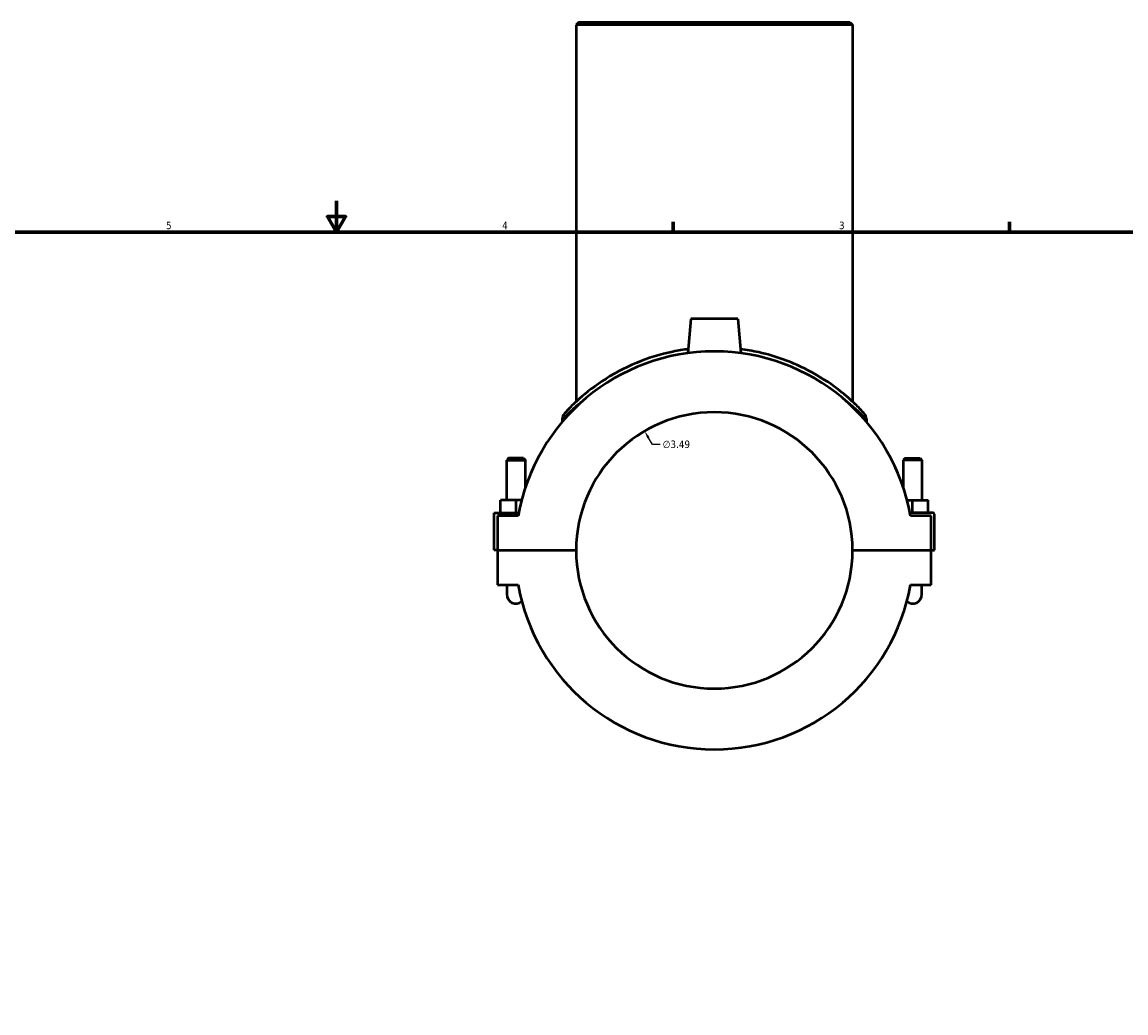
# Model space of a CAD drawing. Header units: inches. Extents: x -0.9 to 54.9, y -1.4 to 49.5.
# Tile 4 of 8: x 13 to 27, y 11.1 to 23.7. Entities that reach past the tile are written whole.
import ezdxf

# ---------------------------------------------------------------- set-up
doc = ezdxf.new("R2010")
doc.units = ezdxf.units.IN
doc.header["$MEASUREMENT"] = 0
for name, color, linetype, lineweight in [('Border (ANSI)', 7, 'Continuous', 70), ('Dimension (ANSI)', 7, 'Continuous', 25), ('Visible (ANSI)', 7, 'Continuous', 50), ('Visible Narrow (ANSI)', 7, 'Continuous', 35)]:
    doc.layers.add(name, color=color, linetype=linetype, lineweight=lineweight)
doc.styles.add('Note Text (ANSI)', font='tahoma.ttf')
doc.dimstyles.new('Default (ANSI)', dxfattribs={"dimtxt": 0.094488, "dimasz": 0.098425, "dimexe": 0.125, "dimexo": 0.0625, "dimgap": 0.031496, "dimtad": 0, "dimtih": 1, "dimtoh": 1, "dimrnd": 1e-08, "dimzin": 4, "dimdsep": 46, "dimtxsty": 'Note Text (ANSI)', "dimcen": 0.09, "dimdle": 0.393701, "dimclrd": 256, "dimclre": 256, "dimclrt": 5, "dimadec": 0, "dimazin": 1, "dimtfac": 1, "dimtofl": 0, "dimtmove": 0, "dimatfit": 3, "dimfxl": 1, "dimtolj": 1, "dimtzin": 4, "dimlwd": -1, "dimlwe": -1, "dimarcsym": 0})

# ---------------------------------------------------------------- blocks, each defined once
blk = doc.blocks.new('Borders Default Border')
at = {"layer": 'Border (ANSI)'}
for p, q in [((21.25, 21), (21.25, 21.134)), ((25.5, 21), (25.5, 21.134))]:
    blk.add_line(p, q, dxfattribs=at)
at = {"layer": 'Border (ANSI)', "flags": 128}
for points in [[(17, 21.4), (17, 21), (16.885, 21.2), (17.115, 21.2), (17, 21)], [(0.5, 1), (0.5, 21), (33.5, 21), (33.5, 1), (0.5, 1)]]:
    blk.add_lwpolyline(points, dxfattribs=at)
at = {"layer": 'Border (ANSI)', "color": 5, "true_color": 0x0000ff, "char_height": 0.0945, "attachment_point": 7, "style": 'Note Text (ANSI)'}
for s, insert in [('5', (14.847, 21.038)), ('4', (19.092, 21.04)), ('3', (23.346, 21.038))]:
    blk.add_mtext(s, dxfattribs=dict(at, insert=insert))
blk = doc.blocks.new('*D8')
at = {"layer": 'Defpoints', "color": 0, "transparency": 16777216}
for p in [(20.891, 18.488), (22.654, 15.474)]:
    blk.add_point(p, dxfattribs=at)
at = {"layer": 'Dimension (ANSI)', "transparency": 16777216}
for p, q in [((20.99, 18.318), (20.941, 18.403)), ((21.089, 18.318), (20.99, 18.318))]:
    blk.add_line(p, q, dxfattribs=at)
blk.add_solid([(20.955, 18.412), (20.926, 18.395), (20.891, 18.488)], dxfattribs=at)
at = {"layer": 'Dimension (ANSI)', "color": 5, "transparency": 16777216, "insert": (21.12, 18.369), "char_height": 0.0945, "attachment_point": 1, "style": 'Note Text (ANSI)'}
blk.add_mtext('\\A1;∅3.49', dxfattribs=at)

msp = doc.modelspace()

# ---------------------------------------------------------------- linework, layer by layer
at = {"layer": 'Visible (ANSI)'}
for p, q in [((20.061, 23.657), (20.026, 23.622)), ((23.518, 23.622), (20.026, 23.622)), ((20.026, 23.622), (20.026, 18.859)), ((20.061, 23.657), (23.483, 23.657)), ((23.483, 23.657), (23.518, 23.622)), ((23.518, 23.622), (23.518, 18.859)), ((21.477, 19.908), (21.439, 19.474)), ((22.068, 19.908), (21.477, 19.908)), ((22.068, 19.908), (22.105, 19.474)), ((19.852, 18.64), (19.852, 18.605)), ((23.693, 18.64), (23.693, 18.605)), ((19.174, 18.147), (19.15, 18.123)), ((19.15, 18.123), (19.387, 18.123)), ((19.15, 17.614), (19.15, 18.123)), ((19.363, 18.147), (19.174, 18.147)), ((19.363, 18.147), (19.387, 18.123)), ((19.387, 17.778), (19.387, 18.123)), ((24.182, 18.147), (24.158, 18.123)), ((24.394, 18.123), (24.158, 18.123)), ((24.158, 18.123), (24.158, 17.778)), ((24.182, 18.147), (24.37, 18.147)), ((24.37, 18.147), (24.394, 18.123)), ((24.394, 18.123), (24.394, 17.614)), ((19.072, 17.457), (19.072, 17.614)), ((19.268, 17.614), (19.072, 17.614)), ((19.338, 17.614), (19.268, 17.614)), ((19.268, 17.457), (19.268, 17.614)), ((24.207, 17.614), (24.276, 17.614)), ((24.276, 17.457), (24.276, 17.614)), ((24.276, 17.614), (24.473, 17.614)), ((24.473, 17.457), (24.473, 17.614)), ((18.993, 17.457), (19.302, 17.457)), ((18.993, 16.983), (18.993, 17.457)), ((24.532, 17.457), (24.242, 17.457)), ((24.552, 16.983), (24.552, 17.437)), ((19.295, 17.417), (19.032, 17.417)), ((19.032, 17.417), (19.032, 16.983)), ((24.512, 17.417), (24.249, 17.417)), ((24.512, 16.983), (24.512, 17.417)), ((19.032, 16.983), (18.993, 16.983)), ((19.032, 16.983), (20.026, 16.983)), ((19.032, 16.979), (19.032, 16.544)), ((20.026, 16.979), (19.032, 16.979)), ((19.15, 16.979), (19.15, 16.983)), ((19.387, 16.979), (19.387, 16.983)), ((23.518, 16.983), (24.512, 16.983)), ((24.512, 16.979), (23.518, 16.979)), ((24.158, 16.983), (24.158, 16.979)), ((24.394, 16.983), (24.394, 16.979)), ((24.512, 16.983), (24.552, 16.983)), ((24.512, 16.544), (24.512, 16.979)), ((19.032, 16.544), (19.295, 16.544)), ((19.15, 16.544), (19.15, 16.426)), ((24.249, 16.544), (24.512, 16.544)), ((24.394, 16.426), (24.394, 16.544))]:
    msp.add_line(p, q, dxfattribs=at)
for centre, radius, start, end in [((21.772, 16.981), 2.515, 9.9936, 170.0064), ((19.956, 18.64), 0.105, 137.5775, 180), ((21.772, 16.981), 1.746, 0.0646, 179.9354), ((23.588, 18.64), 0.105, 0, 42.4225), ((24.532, 17.437), 0.0197, 0, 90), ((21.772, 16.981), 1.746, 180.0646, 359.9354), ((21.772, 16.981), 2.515, 189.9936, 350.0064), ((19.268, 16.426), 0.118, 180, 308.2544), ((24.276, 16.426), 0.118, 231.7456, 0)]:
    msp.add_arc(centre, radius, start, end, dxfattribs=at)
for points, knots in [([(21.443, 19.524), (21.378, 19.516), (21.313, 19.505), (21.086, 19.458), (20.932, 19.409), (20.627, 19.283), (20.481, 19.202), (20.224, 19.032), (20.115, 18.941), (19.97, 18.808), (19.924, 18.76), (19.886, 18.719), (19.879, 18.711), (19.879, 18.711)], [24.160071, 24.160071, 24.160071, 24.160071, 24.662547, 24.662547, 25.966026, 25.966026, 27.496193, 27.496193, 29.135968, 29.135968, 30.408315, 30.408315, 31.109697, 31.109697, 31.109697, 31.109697]), ([(23.665, 18.711), (23.665, 18.711), (23.653, 18.724), (23.604, 18.776), (23.565, 18.817), (23.453, 18.92), (23.377, 18.985), (23.181, 19.128), (23.056, 19.207), (22.743, 19.362), (22.547, 19.436), (22.257, 19.501), (22.18, 19.514), (22.101, 19.524)], [15.554854, 15.554854, 15.554854, 15.554854, 16.47284, 16.47284, 17.509842, 17.509842, 18.736638, 18.736638, 20.180748, 20.180748, 21.901045, 21.901045, 22.504372, 22.504372, 22.504372, 22.504372])]:
    msp.add_open_spline(points, degree=3, knots=knots, dxfattribs=at)
at = {"layer": 'Visible Narrow (ANSI)'}
msp.add_arc((23.588, 18.64), 0.105, 2.1211, 40.3014, dxfattribs=at)
for points, knots in [([(19.852, 18.64), (19.852, 18.64), (19.859, 18.648), (19.898, 18.687), (19.944, 18.734), (20.051, 18.827), (20.102, 18.868), (20.16, 18.912)], [-31.109697, -31.109697, -31.109697, -31.109697, -30.408315, -30.408315, -29.135968, -29.135968, -28.281644, -28.281644, -28.281644, -28.281644]), ([(23.385, 18.912), (23.444, 18.868), (23.495, 18.825), (23.591, 18.742), (23.631, 18.703), (23.681, 18.653), (23.693, 18.64), (23.693, 18.64)], [-18.382886, -18.382886, -18.382886, -18.382886, -17.509842, -17.509842, -16.47284, -16.47284, -15.554854, -15.554854, -15.554854, -15.554854])]:
    msp.add_open_spline(points, degree=3, knots=knots, dxfattribs=at)

# ---------------------------------------------------------------- block references
msp.add_blockref('Borders Default Border', (0, 0))

# ---------------------------------------------------------------- dimensions: what is measured, and where the dimension line sits
at = {"layer": 'Dimension (ANSI)'}
dim = msp.add_diameter_dim_2p(p1=(22.654, 15.474), p2=(20.891, 18.488), dimstyle='Default (ANSI)', override={"dimgap": 0.031496, "dimdec": 2, "dimlfac": 1, "dimtol": 0, "dimlim": 0, "dimtp": 0, "dimtm": 0, "dimtdec": 2}, dxfattribs=at)
dim.commit()
dim.dimension.update_dxf_attribs({"geometry": '*D8', "text_midpoint": (21.292, 18.318), "dimtype": 163})

doc.saveas('drawing.dxf')
